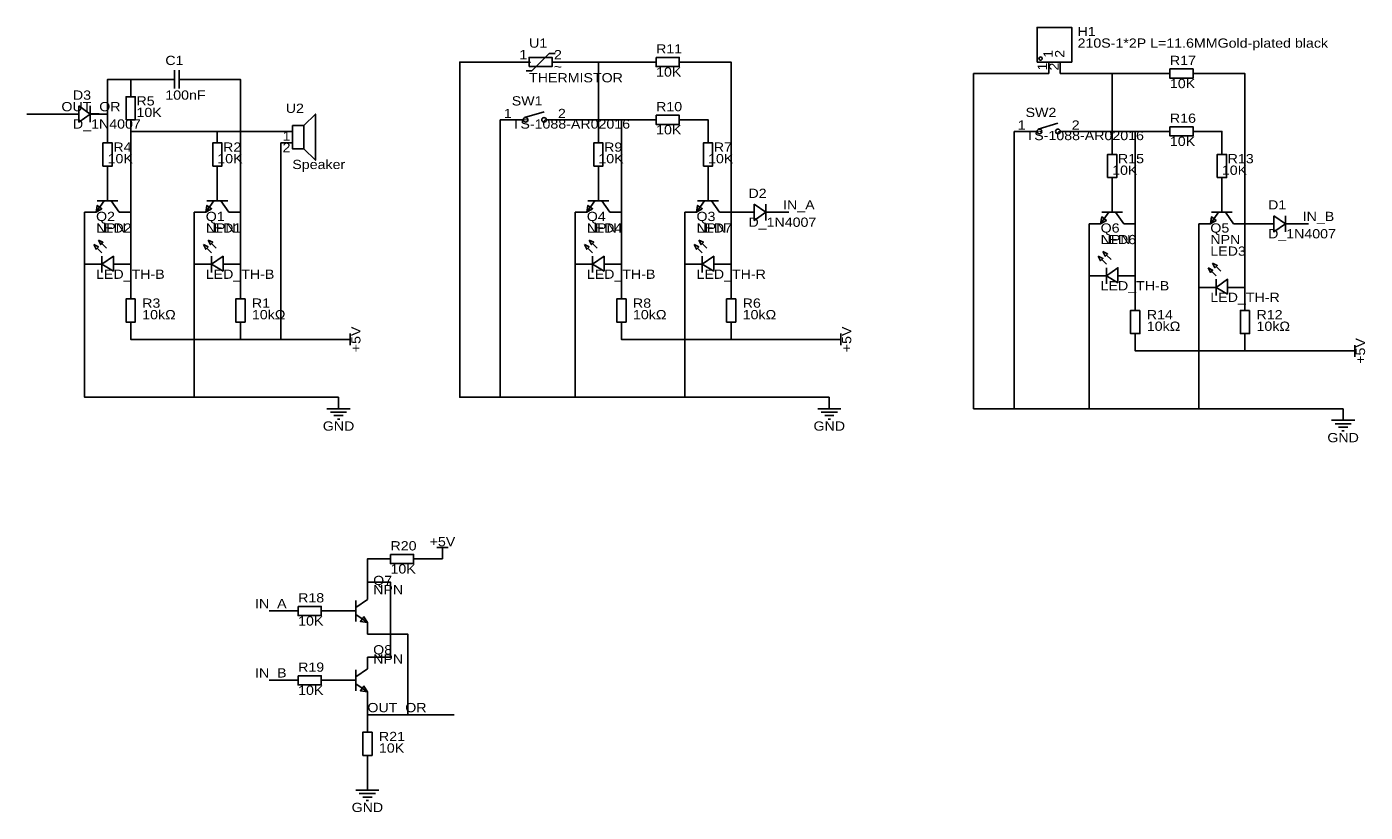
# Model space of a CAD drawing. Header units: millimetres. Extents: x 22 to 316, y 109 to 282.
import ezdxf
from ezdxf.enums import TextEntityAlignment as Align

# ---------------------------------------------------------------- set-up
doc = ezdxf.new("R2010")
doc.units = ezdxf.units.MM
doc.header["$MEASUREMENT"] = 0
doc.styles.get("Standard").update_dxf_attribs({"font": 'arial.ttf'})

msp = doc.modelspace()

# ---------------------------------------------------------------- linework, layer by layer
at = {"color": 1, "true_color": 0xa00000}
for points in [[(243.84, 274.32), (251.46, 274.32), (251.46, 281.94), (243.84, 281.94)], [(132.08, 273.304), (137.16, 273.304), (137.16, 275.336), (132.08, 275.336)], [(160.02, 275.336), (160.02, 273.304), (165.1, 273.304), (165.1, 275.336)], [(273.05, 272.796), (273.05, 270.764), (278.13, 270.764), (278.13, 272.796)], [(43.434, 261.62), (45.466, 261.62), (45.466, 266.7), (43.434, 266.7)], [(33.02, 264.668), (35.56, 262.89), (33.02, 261.112)], [(160.02, 262.636), (160.02, 260.604), (165.1, 260.604), (165.1, 262.636)], [(80.01, 260.35), (80.01, 255.27), (82.55, 255.27), (82.55, 260.35)], [(273.05, 260.096), (273.05, 258.064), (278.13, 258.064), (278.13, 260.096)], [(38.354, 251.46), (40.386, 251.46), (40.386, 256.54), (38.354, 256.54)], [(62.484, 251.46), (64.516, 251.46), (64.516, 256.54), (62.484, 256.54)], [(146.304, 251.46), (148.336, 251.46), (148.336, 256.54), (146.304, 256.54)], [(170.434, 251.46), (172.466, 251.46), (172.466, 256.54), (170.434, 256.54)], [(259.334, 248.92), (261.366, 248.92), (261.366, 254), (259.334, 254)], [(283.464, 248.92), (285.496, 248.92), (285.496, 254), (283.464, 254)], [(36.83, 241.3), (38.1, 242.062), (37.084, 242.824)], [(60.96, 241.3), (62.23, 242.062), (61.214, 242.824)], [(144.78, 241.3), (146.05, 242.062), (145.034, 242.824)], [(168.91, 241.3), (170.18, 242.062), (169.164, 242.824)], [(181.61, 243.078), (184.15, 241.3), (181.61, 239.522)], [(257.81, 238.76), (259.08, 239.522), (258.064, 240.284)], [(281.94, 238.76), (283.21, 239.522), (282.194, 240.284)], [(295.91, 240.538), (298.45, 238.76), (295.91, 236.982)], [(36.322, 234.188), (37.338, 233.68), (36.83, 233.172)], [(37.338, 235.204), (38.354, 234.696), (37.846, 234.188)], [(60.452, 234.188), (61.468, 233.68), (60.96, 233.172)], [(61.468, 235.204), (62.484, 234.696), (61.976, 234.188)], [(144.272, 234.188), (145.288, 233.68), (144.78, 233.172)], [(145.288, 235.204), (146.304, 234.696), (145.796, 234.188)], [(168.402, 234.188), (169.418, 233.68), (168.91, 233.172)], [(169.418, 235.204), (170.434, 234.696), (169.926, 234.188)], [(258.318, 232.664), (259.334, 232.156), (258.826, 231.648)], [(40.64, 228.346), (38.1, 229.87), (40.64, 231.648)], [(64.77, 228.346), (62.23, 229.87), (64.77, 231.648)], [(148.59, 228.346), (146.05, 229.87), (148.59, 231.648)], [(172.72, 228.346), (170.18, 229.87), (172.72, 231.648)], [(257.302, 231.648), (258.318, 231.14), (257.81, 230.632)], [(282.448, 230.124), (283.464, 229.616), (282.956, 229.108)], [(261.62, 225.806), (259.08, 227.33), (261.62, 229.108)], [(281.432, 229.108), (282.448, 228.6), (281.94, 228.092)], [(285.75, 223.266), (283.21, 224.79), (285.75, 226.568)], [(45.466, 222.25), (43.434, 222.25), (43.434, 217.17), (45.466, 217.17)], [(69.596, 222.25), (67.564, 222.25), (67.564, 217.17), (69.596, 217.17)], [(153.416, 222.25), (151.384, 222.25), (151.384, 217.17), (153.416, 217.17)], [(177.546, 222.25), (175.514, 222.25), (175.514, 217.17), (177.546, 217.17)], [(266.446, 219.71), (264.414, 219.71), (264.414, 214.63), (266.446, 214.63)], [(290.576, 219.71), (288.544, 219.71), (288.544, 214.63), (290.576, 214.63)], [(101.6, 166.116), (101.6, 164.084), (106.68, 164.084), (106.68, 166.116)], [(81.28, 154.686), (81.28, 152.654), (86.36, 152.654), (86.36, 154.686)], [(96.52, 151.13), (95.758, 152.4), (94.996, 151.384)], [(81.28, 139.446), (81.28, 137.414), (86.36, 137.414), (86.36, 139.446)], [(96.52, 135.89), (95.758, 137.16), (94.996, 136.144)], [(95.504, 121.92), (97.536, 121.92), (97.536, 127), (95.504, 127)]]:
    msp.add_lwpolyline(points, close=True, dxfattribs=at)
at = {"color": 1, "true_color": 0x008800}
for points in [[(125.73, 200.66), (116.84, 200.66), (116.84, 274.32), (129.54, 274.32)], [(147.32, 274.32), (139.7, 274.32)], [(147.32, 259.08), (147.32, 274.32), (157.48, 274.32)], [(167.64, 274.32), (176.53, 274.32), (176.53, 241.3), (176.53, 229.87), (176.53, 224.79)], [(246.38, 271.78), (229.87, 271.78), (229.87, 198.12), (238.76, 198.12), (238.76, 259.08)], [(248.92, 271.78), (260.35, 271.78)], [(260.35, 256.54), (260.35, 271.78), (270.51, 271.78)], [(280.67, 271.78), (289.56, 271.78), (289.56, 238.76), (289.56, 224.79), (289.56, 222.25)], [(39.37, 259.08), (39.37, 262.89), (39.37, 270.51), (44.45, 270.51)], [(44.45, 269.24), (44.45, 270.51), (49.53, 270.51)], [(68.58, 224.79), (68.58, 229.87), (68.58, 241.3), (68.58, 270.51), (59.69, 270.51)], [(29.21, 262.89), (21.59, 262.89)], [(125.73, 261.62), (125.73, 200.66), (142.24, 200.66)], [(152.4, 261.62), (140.97, 261.62)], [(152.4, 224.79), (152.4, 229.87), (152.4, 241.3), (152.4, 261.62), (157.48, 261.62)], [(167.64, 261.62), (171.45, 261.62), (171.45, 259.08)], [(44.45, 224.79), (44.45, 229.87), (44.45, 241.3), (44.45, 259.08), (63.5, 259.08), (77.47, 259.08)], [(68.58, 213.36), (77.47, 213.36), (77.47, 256.54)], [(270.51, 259.08), (265.43, 259.08), (254, 259.08)], [(265.43, 259.08), (265.43, 238.76), (265.43, 227.33), (265.43, 222.25)], [(284.48, 256.54), (284.48, 259.08), (280.67, 259.08)], [(39.37, 246.38), (39.37, 248.92)], [(63.5, 246.38), (63.5, 248.92)], [(147.32, 246.38), (147.32, 248.92)], [(171.45, 246.38), (171.45, 248.92)], [(260.35, 243.84), (260.35, 246.38)], [(284.48, 243.84), (284.48, 246.38)], [(58.42, 200.66), (34.29, 200.66), (34.29, 229.87), (34.29, 241.3)], [(58.42, 241.3), (58.42, 229.87), (58.42, 200.66), (90.17, 200.66)], [(142.24, 241.3), (142.24, 229.87), (142.24, 200.66), (166.37, 200.66), (198.12, 200.66)], [(166.37, 200.66), (166.37, 229.87), (166.37, 241.3)], [(177.8, 241.3), (176.53, 241.3)], [(187.96, 241.3), (189.23, 241.3)], [(255.27, 198.12), (255.27, 227.33), (255.27, 238.76)], [(279.4, 238.76), (279.4, 224.79), (279.4, 198.12)], [(292.1, 238.76), (289.56, 238.76)], [(302.26, 238.76), (303.53, 238.76)], [(68.58, 214.63), (68.58, 213.36), (44.45, 213.36), (44.45, 214.63)], [(90.17, 213.36), (77.47, 213.36)], [(152.4, 214.63), (152.4, 213.36), (176.53, 213.36), (198.12, 213.36)], [(176.53, 214.63), (176.53, 213.36)], [(289.56, 210.82), (265.43, 210.82), (265.43, 212.09)], [(289.56, 212.09), (289.56, 210.82), (311.15, 210.82)], [(238.76, 198.12), (255.27, 198.12), (279.4, 198.12), (311.15, 198.12)], [(99.06, 165.1), (96.52, 165.1), (96.52, 160.02)], [(113.03, 165.1), (109.22, 165.1)], [(96.52, 158.75), (96.52, 160.02), (101.6, 160.02), (101.6, 143.51), (96.52, 143.51)], [(78.74, 153.67), (74.93, 153.67)], [(91.44, 153.67), (88.9, 153.67)], [(96.52, 148.59), (105.41, 148.59), (105.41, 130.81), (96.52, 130.81)], [(78.74, 138.43), (74.93, 138.43)], [(88.9, 138.43), (91.44, 138.43)], [(96.52, 133.35), (96.52, 130.81), (96.52, 129.54)], [(105.41, 130.81), (115.57, 130.81)], [(96.52, 119.38), (96.52, 116.84)]]:
    msp.add_lwpolyline(points, dxfattribs=at)
at = {"color": 1, "true_color": 0x880000}
for points in [[(129.54, 274.32), (132.08, 274.32)], [(139.7, 274.32), (137.16, 274.32)], [(157.48, 274.32), (160.02, 274.32)], [(167.64, 274.32), (165.1, 274.32)], [(246.38, 271.78), (246.38, 274.32)], [(248.92, 271.78), (248.92, 274.32)], [(270.51, 271.78), (273.05, 271.78)], [(280.67, 271.78), (278.13, 271.78)], [(44.45, 269.24), (44.45, 266.7)], [(49.53, 270.51), (52.07, 270.51)], [(59.69, 270.51), (57.15, 270.51)], [(29.21, 262.89), (31.75, 262.89)], [(39.37, 262.89), (36.83, 262.89)], [(44.45, 259.08), (44.45, 261.62)], [(125.73, 261.62), (128.27, 261.62)], [(140.97, 261.62), (138.43, 261.62)], [(157.48, 261.62), (160.02, 261.62)], [(167.64, 261.62), (165.1, 261.62)], [(39.37, 259.08), (39.37, 256.54)], [(63.5, 259.08), (63.5, 256.54)], [(77.47, 259.08), (80.01, 259.08)], [(77.47, 256.54), (80.01, 256.54)], [(147.32, 259.08), (147.32, 256.54)], [(171.45, 259.08), (171.45, 256.54)], [(238.76, 259.08), (241.3, 259.08)], [(254, 259.08), (251.46, 259.08)], [(260.35, 256.54), (260.35, 254)], [(270.51, 259.08), (273.05, 259.08)], [(280.67, 259.08), (278.13, 259.08)], [(284.48, 256.54), (284.48, 254)], [(39.37, 248.92), (39.37, 251.46)], [(63.5, 248.92), (63.5, 251.46)], [(147.32, 248.92), (147.32, 251.46)], [(171.45, 248.92), (171.45, 251.46)], [(260.35, 246.38), (260.35, 248.92)], [(284.48, 246.38), (284.48, 248.92)], [(39.37, 246.38), (39.37, 243.84)], [(63.5, 246.38), (63.5, 243.84)], [(147.32, 246.38), (147.32, 243.84)], [(171.45, 246.38), (171.45, 243.84)], [(260.35, 243.84), (260.35, 241.3)], [(284.48, 243.84), (284.48, 241.3)], [(34.29, 241.3), (36.83, 241.3)], [(44.45, 241.3), (41.91, 241.3)], [(58.42, 241.3), (60.96, 241.3)], [(68.58, 241.3), (66.04, 241.3)], [(142.24, 241.3), (144.78, 241.3)], [(152.4, 241.3), (149.86, 241.3)], [(166.37, 241.3), (168.91, 241.3)], [(176.53, 241.3), (173.99, 241.3)], [(177.8, 241.3), (180.34, 241.3)], [(187.96, 241.3), (185.42, 241.3)], [(255.27, 238.76), (257.81, 238.76)], [(265.43, 238.76), (262.89, 238.76)], [(279.4, 238.76), (281.94, 238.76)], [(289.56, 238.76), (287.02, 238.76)], [(292.1, 238.76), (294.64, 238.76)], [(302.26, 238.76), (299.72, 238.76)], [(34.29, 229.87), (38.1, 229.87)], [(44.45, 229.87), (40.64, 229.87)], [(58.42, 229.87), (62.23, 229.87)], [(68.58, 229.87), (64.77, 229.87)], [(142.24, 229.87), (146.05, 229.87)], [(152.4, 229.87), (148.59, 229.87)], [(166.37, 229.87), (170.18, 229.87)], [(176.53, 229.87), (172.72, 229.87)], [(255.27, 227.33), (259.08, 227.33)], [(265.43, 227.33), (261.62, 227.33)], [(44.45, 224.79), (44.45, 222.25)], [(68.58, 224.79), (68.58, 222.25)], [(152.4, 224.79), (152.4, 222.25)], [(176.53, 224.79), (176.53, 222.25)], [(279.4, 224.79), (283.21, 224.79)], [(289.56, 224.79), (285.75, 224.79)], [(265.43, 222.25), (265.43, 219.71)], [(289.56, 222.25), (289.56, 219.71)], [(44.45, 214.63), (44.45, 217.17)], [(68.58, 214.63), (68.58, 217.17)], [(152.4, 214.63), (152.4, 217.17)], [(176.53, 214.63), (176.53, 217.17)], [(90.17, 213.36), (91.44, 213.36)], [(198.12, 213.36), (199.39, 213.36)], [(265.43, 212.09), (265.43, 214.63)], [(289.56, 212.09), (289.56, 214.63)], [(311.15, 210.82), (312.42, 210.82)], [(90.17, 200.66), (90.17, 198.12)], [(198.12, 200.66), (198.12, 198.12)], [(311.15, 198.12), (311.15, 195.58)], [(99.06, 165.1), (101.6, 165.1)], [(109.22, 165.1), (106.68, 165.1)], [(113.03, 165.1), (113.03, 166.37)], [(96.52, 158.75), (96.52, 156.21)], [(78.74, 153.67), (81.28, 153.67)], [(88.9, 153.67), (86.36, 153.67)], [(91.44, 153.67), (93.98, 153.67)], [(96.52, 148.59), (96.52, 151.13)], [(96.52, 143.51), (96.52, 140.97)], [(78.74, 138.43), (81.28, 138.43)], [(88.9, 138.43), (86.36, 138.43)], [(91.44, 138.43), (93.98, 138.43)], [(96.52, 133.35), (96.52, 135.89)], [(96.52, 129.54), (96.52, 127)], [(96.52, 119.38), (96.52, 121.92)], [(96.52, 116.84), (96.52, 114.3)]]:
    msp.add_lwpolyline(points, dxfattribs=at)
at = {"color": 1, "true_color": 0xa00000}
for points in [[(131.445, 272.415), (132.715, 272.415), (136.525, 276.225), (137.795, 276.225)], [(54.102, 268.478), (54.102, 272.542)], [(55.118, 272.542), (55.118, 268.478)], [(52.07, 270.51), (54.102, 270.51)], [(55.118, 270.51), (57.15, 270.51)], [(31.75, 262.89), (33.02, 262.89)], [(35.56, 264.668), (35.56, 261.112)], [(35.56, 262.89), (36.83, 262.89)], [(82.55, 260.35), (85.09, 262.89), (85.09, 252.73), (82.55, 255.27)], [(131.064, 262.128), (135.382, 263.398)], [(128.27, 261.62), (130.81, 261.62)], [(138.43, 261.62), (135.89, 261.62)], [(244.094, 259.588), (248.412, 260.858)], [(241.3, 259.08), (243.84, 259.08)], [(251.46, 259.08), (248.92, 259.08)], [(38.608, 243.84), (36.83, 241.3)], [(41.656, 243.84), (37.084, 243.84)], [(41.91, 241.3), (40.132, 243.84)], [(62.738, 243.84), (60.96, 241.3)], [(65.786, 243.84), (61.214, 243.84)], [(66.04, 241.3), (64.262, 243.84)], [(146.558, 243.84), (144.78, 241.3)], [(149.606, 243.84), (145.034, 243.84)], [(149.86, 241.3), (148.082, 243.84)], [(170.688, 243.84), (168.91, 241.3)], [(173.736, 243.84), (169.164, 243.84)], [(173.99, 241.3), (172.212, 243.84)], [(184.15, 243.078), (184.15, 239.522)], [(180.34, 241.3), (181.61, 241.3)], [(184.15, 241.3), (185.42, 241.3)], [(259.588, 241.3), (257.81, 238.76)], [(262.636, 241.3), (258.064, 241.3)], [(262.89, 238.76), (261.112, 241.3)], [(283.718, 241.3), (281.94, 238.76)], [(286.766, 241.3), (282.194, 241.3)], [(287.02, 238.76), (285.242, 241.3)], [(294.64, 238.76), (295.91, 238.76)], [(298.45, 240.538), (298.45, 236.982)], [(298.45, 238.76), (299.72, 238.76)], [(38.1, 232.41), (37.084, 233.426)], [(39.116, 233.426), (38.1, 234.442)], [(62.23, 232.41), (61.214, 233.426)], [(63.246, 233.426), (62.23, 234.442)], [(146.05, 232.41), (145.034, 233.426)], [(147.066, 233.426), (146.05, 234.442)], [(170.18, 232.41), (169.164, 233.426)], [(171.196, 233.426), (170.18, 234.442)], [(38.1, 228.092), (38.1, 231.648)], [(62.23, 228.092), (62.23, 231.648)], [(146.05, 228.092), (146.05, 231.648)], [(170.18, 228.092), (170.18, 231.648)], [(259.08, 229.87), (258.064, 230.886)], [(260.096, 230.886), (259.08, 231.902)], [(259.08, 225.552), (259.08, 229.108)], [(283.21, 227.33), (282.194, 228.346)], [(284.226, 228.346), (283.21, 229.362)], [(283.21, 223.012), (283.21, 226.568)], [(92.71, 213.36), (91.44, 213.36)], [(92.71, 214.63), (92.71, 212.09)], [(200.66, 213.36), (199.39, 213.36)], [(200.66, 214.63), (200.66, 212.09)], [(313.69, 212.09), (313.69, 209.55)], [(313.69, 210.82), (312.42, 210.82)], [(87.63, 198.12), (92.71, 198.12)], [(88.392, 197.358), (91.948, 197.358)], [(195.58, 198.12), (200.66, 198.12)], [(196.342, 197.358), (199.898, 197.358)], [(89.154, 196.596), (91.186, 196.596)], [(89.916, 195.834), (90.424, 195.834)], [(197.104, 196.596), (199.136, 196.596)], [(197.866, 195.834), (198.374, 195.834)], [(308.61, 195.58), (313.69, 195.58)], [(309.372, 194.818), (312.928, 194.818)], [(310.134, 194.056), (312.166, 194.056)], [(310.896, 193.294), (311.404, 193.294)], [(111.76, 167.64), (114.3, 167.64)], [(113.03, 167.64), (113.03, 166.37)], [(96.52, 156.21), (93.98, 154.432)], [(93.98, 155.956), (93.98, 151.384)], [(93.98, 152.908), (96.52, 151.13)], [(96.52, 140.97), (93.98, 139.192)], [(93.98, 140.716), (93.98, 136.144)], [(93.98, 137.668), (96.52, 135.89)], [(93.98, 114.3), (99.06, 114.3)], [(94.742, 113.538), (98.298, 113.538)], [(95.504, 112.776), (97.536, 112.776)], [(96.266, 112.014), (96.774, 112.014)]]:
    msp.add_lwpolyline(points, dxfattribs=at)
at = {"true_color": 0xa00000}
for centre, major_axis in [((244.602, 275.082), (0, 0.381)), ((131.318, 261.62), (0.508, 0)), ((135.382, 261.62), (0.508, 0)), ((244.348, 259.08), (0.508, 0)), ((248.412, 259.08), (0.508, 0))]:
    msp.add_ellipse(centre, major_axis=major_axis, ratio=1, dxfattribs=at)

# ---------------------------------------------------------------- texts
at = {"color": 1, "true_color": 0x000080, "width": 1.1}
for s, p in [('210S-1*2P L=11.6MMGold-plated black', (252.73, 276.86)), ('H1', (252.73, 279.4)), ('U1', (132.08, 276.86)), ('R11', (160.02, 275.59)), ('C1', (52.07, 273.05)), ('R17', (273.05, 273.05)), ('THERMISTOR', (132.08, 269.24)), ('10K', (160.02, 270.51)), ('D3', (31.75, 265.43)), ('100nF', (52.07, 265.43)), ('10K', (273.05, 267.97)), ('R5', (45.72, 264.16)), ('SW1', (128.27, 264.16)), ('R10', (160.02, 262.89)), ('10K', (45.72, 261.62)), ('SW2', (241.3, 261.62)), ('R16', (273.05, 260.35)), ('D_1N4007', (31.75, 259.08)), ('TS-1088-AR02016', (128.27, 259.08)), ('10K', (160.02, 257.81)), ('TS-1088-AR02016', (241.3, 256.54)), ('R4', (40.64, 254)), ('R2', (64.77, 254)), ('R9', (148.59, 254)), ('R7', (172.72, 254)), ('10K', (273.05, 255.27)), ('10K', (39.37, 251.46)), ('10K', (63.5, 251.46)), ('10K', (147.32, 251.46)), ('10K', (171.45, 251.46)), ('R15', (261.62, 251.46)), ('R13', (285.75, 251.46)), ('Speaker', (80.01, 250.19)), ('10K', (260.35, 248.92)), ('10K', (284.48, 248.92)), ('D2', (180.34, 243.84)), ('Q2', (36.83, 238.76)), ('Q1', (60.96, 238.76)), ('Q4', (144.78, 238.76)), ('Q3', (168.91, 238.76)), ('D1', (294.64, 241.3)), ('LED2', (36.83, 236.22)), ('NPN', (36.83, 236.22)), ('LED1', (60.96, 236.22)), ('NPN', (60.96, 236.22)), ('LED4', (144.78, 236.22)), ('NPN', (144.78, 236.22)), ('NPN', (168.91, 236.22)), ('LED7', (168.91, 236.22)), ('D_1N4007', (180.34, 237.49)), ('Q6', (257.81, 236.22)), ('Q5', (281.94, 236.22)), ('LED6', (257.81, 233.68)), ('NPN', (257.81, 233.68)), ('NPN', (281.94, 233.68)), ('D_1N4007', (294.64, 234.95)), ('LED3', (281.94, 231.14)), ('LED_TH-B', (36.83, 226.06)), ('LED_TH-B', (60.96, 226.06)), ('LED_TH-B', (144.78, 226.06)), ('LED_TH-R', (168.91, 226.06)), ('LED_TH-B', (257.81, 223.52)), ('R3', (46.99, 219.71)), ('R1', (71.12, 219.71)), ('R8', (154.94, 219.71)), ('R6', (179.07, 219.71)), ('LED_TH-R', (281.94, 220.98)), ('10kΩ', (46.99, 217.17)), ('10kΩ', (71.12, 217.17)), ('10kΩ', (154.94, 217.17)), ('10kΩ', (179.07, 217.17)), ('R14', (267.97, 217.17)), ('R12', (292.1, 217.17)), ('10kΩ', (267.97, 214.63)), ('10kΩ', (292.1, 214.63)), ('R20', (101.6, 166.37)), ('10K', (101.6, 161.29)), ('Q7', (97.79, 158.75)), ('NPN', (97.79, 156.718)), ('R18', (81.28, 154.94)), ('10K', (81.28, 149.86)), ('Q8', (97.79, 143.51)), ('R19', (81.28, 139.7)), ('NPN', (97.79, 141.478)), ('10K', (81.28, 134.62)), ('R21', (99.06, 124.46)), ('10K', (99.06, 121.92))]:
    msp.add_text(s, height=2.032, dxfattribs=at).set_placement(p, align=Align.BOTTOM_LEFT)
at = {"color": 1, "true_color": 0x000000, "width": 1.1}
for s, p in [('1', (130.81, 274.32)), ('2', (138.43, 274.32))]:
    msp.add_text(s, height=2.032, dxfattribs=at).set_placement(p, align=Align.BOTTOM_CENTER)
for s, p in [('2', (250.422, 275.26)), ('1', (247.882, 275.26))]:
    msp.add_text(s, height=2.032, rotation=90, dxfattribs=at).set_placement(p, align=Align.BOTTOM_LEFT)
msp.add_text('~', height=2.032, dxfattribs=at).set_placement((130.81, 274.32), align=Align.MIDDLE_LEFT)
for s, p in [('1', (246.612, 274.193)), ('2', (249.152, 274.193))]:
    msp.add_text(s, height=2.032, rotation=90, dxfattribs=at).set_placement(p, align=Align.BOTTOM_RIGHT)
for s, p in [('~', (138.43, 274.32)), ('2', (78.74, 256.54)), ('1', (78.74, 259.08))]:
    msp.add_text(s, height=2.032, dxfattribs=at).set_placement(p, align=Align.TOP_CENTER)
at = {"color": 1, "true_color": 0x0000ff, "width": 1.1}
for s, p in [('OUT_OR', (29.21, 262.89)), ('IN_A', (187.96, 241.3)), ('IN_B', (302.26, 238.76)), ('OUT_OR', (96.52, 130.81))]:
    msp.add_text(s, height=2.032, dxfattribs=at).set_placement(p, align=Align.BOTTOM_LEFT)
at = {"color": 1, "true_color": 0x000080, "width": 1.1}
msp.add_text('U2', height=2.032, dxfattribs=at).set_placement((82.55, 264.16), align=Align.MIDDLE_RIGHT)
at = {"color": 1, "true_color": 0x000000, "width": 1.1}
for p in [(128.27, 261.388), (241.3, 258.848)]:
    msp.add_text('1', height=2.032, dxfattribs=at).set_placement(p, align=Align.BOTTOM_RIGHT)
for p in [(138.43, 261.388), (251.46, 258.848)]:
    msp.add_text('2', height=2.032, dxfattribs=at).set_placement(p, align=Align.BOTTOM_LEFT)
at = {"color": 1, "true_color": 0x000080, "width": 1.1}
for p in [(93.98, 213.36), (93.98, 213.36), (201.93, 213.36), (201.93, 213.36), (314.96, 210.82), (314.96, 210.82)]:
    msp.add_text('+5V', height=2.032, rotation=90, dxfattribs=at).set_placement(p, align=Align.MIDDLE_CENTER)
for s, p in [('GND', (90.17, 194.31)), ('GND', (90.17, 194.31)), ('GND', (198.12, 194.31)), ('GND', (198.12, 194.31)), ('GND', (311.15, 191.77)), ('GND', (311.15, 191.77)), ('+5V', (113.03, 168.91)), ('+5V', (113.03, 168.91)), ('GND', (96.52, 110.49)), ('GND', (96.52, 110.49))]:
    msp.add_text(s, height=2.032, dxfattribs=at).set_placement(p, align=Align.MIDDLE_CENTER)
at = {"color": 1, "true_color": 0x0000ff, "width": 1.1}
for s, p in [('IN_A', (78.74, 153.67)), ('IN_B', (78.74, 138.43))]:
    msp.add_text(s, height=2.032, dxfattribs=at).set_placement(p, align=Align.BOTTOM_RIGHT)

doc.saveas('drawing.dxf')
